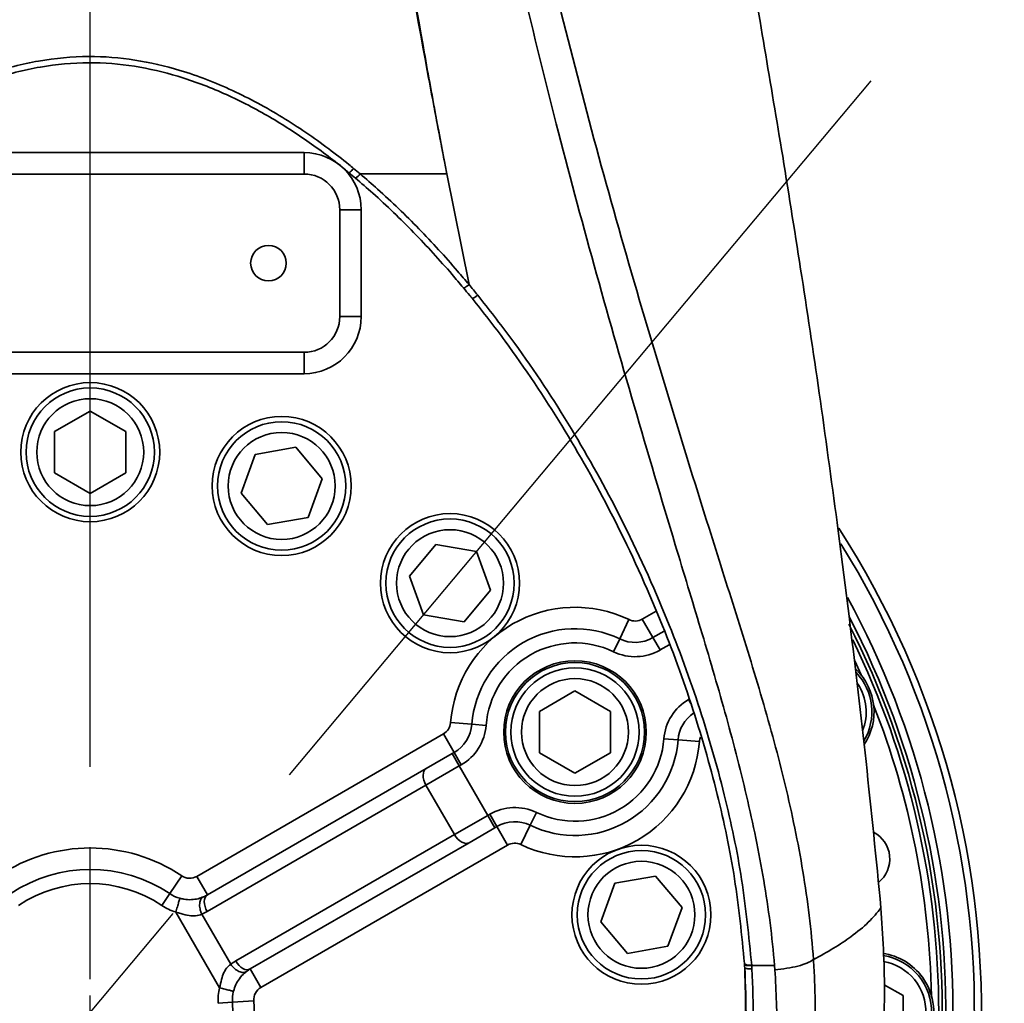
# Model space of a CAD drawing. Header units: millimetres. Extents: x -8713 to 3261, y -18743 to -8704.
# Tile 84 of 156: x -4122 to -3984, y -12172 to -12034. Entities that reach past the tile are written whole.
import ezdxf

# ---------------------------------------------------------------- set-up
doc = ezdxf.new("R2010")
doc.units = ezdxf.units.MM
doc.header["$LTSCALE"] = 10
doc.header["$PDSIZE"] = -1
doc.linetypes.add('CENTER', pattern=[50.8, 31.75, -6.35, 6.35, -6.35])
doc.linetypes.add('CENTERX2', pattern=[20.32, 12.7, -2.54, 2.54, -2.54])
doc.layers.get('Defpoints').update_dxf_attribs({"true_color": 0x5e5e5e})
doc.layers.add('中心线层', color=1, linetype='CENTER')
doc.layers.add('细实线层', color=7, linetype='Continuous')
doc.dimstyles.new('ISO-25', dxfattribs={"dimscale": 20, "dimtxt": 4, "dimasz": 3.05, "dimexe": 3, "dimexo": 0.625, "dimtad": 1, "dimdec": 0, "dimtxsty": 'Standard', "dimcen": 2.5, "dimclrd": 1, "dimclre": 1, "dimclrt": 4, "dimadec": 1, "dimazin": 2, "dimtfac": 1, "dimtdec": 0, "dimtmove": 0, "dimatfit": 0, "dimfxl": 1, "dimarcsym": 0})

# ---------------------------------------------------------------- blocks, each defined once
blk = doc.blocks.new('*U166')
at = {"color": 0, "linetype": 'CENTER', "transparency": 16777216}
blk.add_line((0, 4.6), (0, 23.12), dxfattribs=at)
at = {"color": 0, "linetype": 'Continuous', "transparency": 16777216}
blk.add_line((0, -2.3), (0, 2.3), dxfattribs=at)
blk = doc.blocks.new('*U156')
at = {"color": 0, "linetype": 'CENTER', "transparency": 16777216}
blk.add_line((0, -745.62), (0, -3.6), dxfattribs=at)
blk = doc.blocks.new('*D169')
at = {"color": 1, "lineweight": -2, "transparency": 16777216}
blk.add_arc((-3969.93, -11223.12), 395.04, 288.8561, 351.1439, dxfattribs=at)
at = {"color": 1, "lineweight": 20, "transparency": 16777216}
for points in [[(-3589.74, -11283.16), (-3569.46, -11284.73), (-3574.89, -11223.12)], [(-3839.72, -11606.81), (-3844.79, -11587.12), (-3901.33, -11612.16)]]:
    blk.add_solid(points, dxfattribs=at)
at = {"layer": 'Defpoints', "color": 0, "lineweight": 20, "transparency": 16777216}
for p in [(-4176.57, -11223.12), (-2636.63, -11223.12), (-3945.16, -11363.6), (-3734.03, -11539.99), (-3746.65, -12489.44)]:
    blk.add_point(p, dxfattribs=at)
at = {"color": 4, "transparency": 16777216, "insert": (-3707.87, -11443.02), "char_height": 80, "attachment_point": 5, "rotation": 50}
blk.add_mtext('80°', dxfattribs=at)
blk = doc.blocks.new('*D170')
at = {"color": 1, "lineweight": -2, "transparency": 16777216}
blk.add_arc((-4112.58, -12173.12), 253.67, 304.2348, 76.1888, dxfattribs=at)
at = {"color": 1, "lineweight": 20, "transparency": 16777216}
for points in [[(-4053.24, -11936.88), (-4050.8, -11916.69), (-4112.58, -11919.45)], [(-3965.2, -12391.88), (-3974.53, -12373.81), (-4024.06, -12410.85)]]:
    blk.add_solid(points, dxfattribs=at)
at = {"layer": 'Defpoints', "color": 0, "lineweight": 20, "transparency": 16777216}
for p in [(-4112.58, -11396.72), (-4112.58, -12138.75), (-4112.58, -12173.12), (-3869.21, -12244.68), (-3840.39, -12904.09)]:
    blk.add_point(p, dxfattribs=at)
at = {"color": 4, "transparency": 16777216, "insert": (-3810.81, -12118.76), "char_height": 80, "attachment_point": 5, "rotation": 280.2118}
blk.add_mtext('160%%D', dxfattribs=at)
blk = doc.blocks.new('*D171')
at = {"color": 1, "lineweight": -2, "transparency": 16777216}
blk.add_arc((-4112.58, -12173.12), 312.42, 101.2047, 176.8379, dxfattribs=at)
at = {"color": 1, "lineweight": 20, "transparency": 16777216}
for points in [[(-4174.28, -11856.54), (-4172.29, -11876.77), (-4112.58, -11860.7)], [(-4414.37, -12155.46), (-4434.68, -12156.32), (-4421.93, -12216.83)]]:
    blk.add_solid(points, dxfattribs=at)
at = {"layer": 'Defpoints', "color": 0, "lineweight": 20, "transparency": 16777216}
for p in [(-4112.58, -11396.72), (-4281.27, -11910.16), (-4112.58, -12138.75), (-4112.58, -12173.12), (-4884.91, -12282.25)]:
    blk.add_point(p, dxfattribs=at)
at = {"color": 4, "transparency": 16777216, "insert": (-4388.08, -11933.82), "char_height": 80, "attachment_point": 5, "rotation": 49.0213}
blk.add_mtext('98°', dxfattribs=at)

msp = doc.modelspace()

# ---------------------------------------------------------------- linework, layer by layer
at = {"color": 4}
for radius, start, end in [(1935.77, 290, 188), (483.69, 279.1598, 57.1598)]:
    msp.add_arc((-4112.58, -12173.12), radius, start, end, dxfattribs=at)
at = {"layer": '中心线层', "color": 2, "linetype": 'CENTERX2'}
msp.add_line((-3611.38, -11575.46), (-4112.58, -12173.12), dxfattribs=at)
at = {"layer": '细实线层', "linetype": 'Continuous', "lineweight": 35}
for p, q in [((-4142.58, -12052.62), (-4082.58, -12052.62)), ((-4082.58, -12052.62), (-4082.58, -12055.62)), ((-4062.56, -12055.6), (-4059.45, -12071.13)), ((-4082.58, -12055.62), (-4142.58, -12055.62)), ((-4077.58, -12075.62), (-4077.58, -12060.62)), ((-4074.58, -12060.62), (-4077.58, -12060.62)), ((-4074.58, -12060.62), (-4074.58, -12075.62)), ((-4074.58, -12075.62), (-4077.58, -12075.62)), ((-4142.58, -12080.62), (-4082.58, -12080.62)), ((-4082.58, -12080.62), (-4082.58, -12083.62)), ((-4082.58, -12083.62), (-4142.58, -12083.62)), ((-4112.58, -12088.85), (-4117.58, -12091.74)), ((-4107.58, -12091.74), (-4112.58, -12088.85)), ((-4117.58, -12091.74), (-4117.58, -12097.51)), ((-4107.58, -12097.51), (-4107.58, -12091.74)), ((-4083.75, -12093.93), (-4089.44, -12094.93)), ((-4080.04, -12098.36), (-4083.75, -12093.93)), ((-4089.44, -12094.93), (-4091.41, -12100.36)), ((-4117.58, -12097.51), (-4112.58, -12100.4)), ((-4112.58, -12100.4), (-4107.58, -12097.51)), ((-4082.02, -12103.78), (-4080.04, -12098.36)), ((-4091.41, -12100.36), (-4087.7, -12104.78)), ((-4087.7, -12104.78), (-4082.02, -12103.78)), ((-4006.1, -12117.98), (-4007.67, -12105.63)), ((-4064.09, -12107.56), (-4067.8, -12111.99)), ((-4058.41, -12108.57), (-4064.09, -12107.56)), ((-4056.43, -12113.99), (-4058.41, -12108.57)), ((-4067.8, -12111.99), (-4065.83, -12117.41)), ((-4060.14, -12118.41), (-4056.43, -12113.99)), ((-4065.83, -12117.41), (-4060.14, -12118.41)), ((-4035.15, -12118.03), (-4033.19, -12116.9)), ((-4037.02, -12118.1), (-4038.32, -12120.8)), ((-4035.15, -12118.03), (-4033.65, -12120.63)), ((-4006.03, -12118.54), (-4006.1, -12117.98)), ((-4033.65, -12120.63), (-4032.09, -12119.73)), ((-4039.18, -12122.61), (-4038.32, -12120.8)), ((-4032.65, -12122.36), (-4033.65, -12120.63)), ((-4031.38, -12121.63), (-4032.65, -12122.36)), ((-4005.34, -12123.88), (-4004.46, -12125.86)), ((-4044.59, -12128.1), (-4049.59, -12130.99)), ((-4039.59, -12130.99), (-4044.59, -12128.1)), ((-4028.65, -12129.29), (-4028.33, -12129.84)), ((-4049.59, -12130.99), (-4049.59, -12136.76)), ((-4039.59, -12136.76), (-4039.59, -12130.99)), ((-4062.04, -12132.55), (-4059.05, -12132.78)), ((-4057.06, -12132.93), (-4059.05, -12132.78)), ((-4097.64, -12154.1), (-4063.04, -12134.13)), ((-4063.04, -12134.13), (-4061.54, -12136.73)), ((-4032.13, -12134.82), (-4030.14, -12134.97)), ((-4030.14, -12134.97), (-4027.14, -12135.2)), ((-4065.45, -12138.99), (-4061.82, -12136.89)), ((-4061.82, -12136.89), (-4061.54, -12136.73)), ((-4060.82, -12138.62), (-4061.82, -12136.89)), ((-4060.54, -12138.46), (-4061.54, -12136.73)), ((-4049.59, -12136.76), (-4044.59, -12139.65)), ((-4044.59, -12139.65), (-4039.59, -12136.76)), ((-4096.14, -12156.7), (-4065.45, -12138.99)), ((-4060.82, -12138.62), (-4065.49, -12141.32)), ((-4060.54, -12138.46), (-4060.82, -12138.62)), ((-4060.82, -12138.62), (-4056.82, -12145.55)), ((-4065.49, -12141.32), (-4096.17, -12159.03)), ((-4061.49, -12148.25), (-4065.49, -12141.32)), ((-4050.01, -12145.14), (-4050.87, -12146.94)), ((-4061.49, -12148.25), (-4056.82, -12145.55)), ((-4056.82, -12145.55), (-4056.54, -12145.39)), ((-4056.82, -12145.55), (-4055.82, -12147.28)), ((-4056.54, -12145.39), (-4055.54, -12147.12)), ((-3990.53, -12146.11), (-3990.53, -12146.11)), ((-4055.82, -12147.28), (-4059.45, -12149.38)), ((-4055.54, -12147.12), (-4055.82, -12147.28)), ((-4055.54, -12147.12), (-4054.04, -12149.72)), ((-4050.87, -12146.94), (-4052.17, -12149.65)), ((-4092.17, -12165.96), (-4061.49, -12148.25)), ((-4059.45, -12149.38), (-4090.14, -12167.09)), ((-4054.04, -12149.72), (-4088.64, -12169.69)), ((-4099.75, -12154.03), (-4101.42, -12156.52)), ((-4097.64, -12154.1), (-4096.14, -12156.7)), ((-4033.3, -12154.07), (-4038.98, -12155.07)), ((-4029.58, -12158.49), (-4033.3, -12154.07)), ((-4038.98, -12155.07), (-4040.96, -12160.49)), ((-4102.54, -12158.18), (-4101.42, -12156.52)), ((-4094.43, -12169.73), (-4100.57, -12159.1)), ((-4031.56, -12163.91), (-4029.58, -12158.49)), ((-4096.93, -12159.41), (-4092.87, -12166.43)), ((-4040.96, -12160.49), (-4037.24, -12164.92)), ((-4037.24, -12164.92), (-4031.56, -12163.91)), ((-4090.14, -12167.09), (-4088.64, -12169.69)), ((-4019.81, -12166.55), (-4019.8, -12166.62)), ((-4016.6, -12166.62), (-4019.8, -12166.62)), ((-4016.55, -12167.19), (-4016.6, -12166.62)), ((-4001.22, -12169.29), (-3998.58, -12170.81)), ((-4092.62, -12171.76), (-4089.63, -12171.56)), ((-3998.58, -12170.81), (-3998.58, -12175.43)), ((-4094.62, -12171.9), (-4092.62, -12171.76))]:
    msp.add_line(p, q, dxfattribs=at)
at = {"layer": '细实线层', "linetype": 'Continuous', "lineweight": 35, "flags": 128}
for points in [[(-4065.49, -12141.32), (-4065.67, -12140.97), (-4065.8, -12140.61), (-4065.87, -12140.26), (-4065.89, -12139.92), (-4065.86, -12139.61), (-4065.77, -12139.35), (-4065.64, -12139.14), (-4065.45, -12138.99)], [(-4061.49, -12148.25), (-4061.28, -12148.57), (-4061.03, -12148.87), (-4060.76, -12149.11), (-4060.48, -12149.3), (-4060.2, -12149.42), (-4059.93, -12149.48), (-4059.67, -12149.46), (-4059.45, -12149.38)], [(-4096.17, -12159.03), (-4096.35, -12158.68), (-4096.48, -12158.33), (-4096.55, -12157.97), (-4096.58, -12157.63), (-4096.54, -12157.33), (-4096.46, -12157.06), (-4096.32, -12156.85), (-4096.14, -12156.7)], [(-4092.17, -12165.96), (-4091.96, -12166.29), (-4091.71, -12166.58), (-4091.44, -12166.82), (-4091.16, -12167.01), (-4090.88, -12167.14), (-4090.61, -12167.19), (-4090.36, -12167.18), (-4090.14, -12167.09)]]:
    msp.add_lwpolyline(points, dxfattribs=at)
at = {"layer": '细实线层', "linetype": 'Continuous', "lineweight": 35}
for centre, radius in [((-4087.58, -12068.12), 2.5), ((-4112.58, -12094.62), 9.75), ((-4112.58, -12094.62), 9), ((-4112.58, -12094.62), 7.5), ((-4085.73, -12099.36), 9.75), ((-4085.73, -12099.36), 9), ((-4085.73, -12099.36), 7.5), ((-4062.12, -12112.99), 9.75), ((-4062.12, -12112.99), 9), ((-4062.12, -12112.99), 7.5), ((-4044.59, -12133.87), 10), ((-4044.59, -12133.87), 9.75), ((-4044.59, -12133.87), 9), ((-4044.59, -12133.87), 7.5), ((-4035.27, -12159.49), 9.75), ((-4035.27, -12159.49), 9), ((-4035.27, -12159.49), 7.5)]:
    msp.add_circle(centre, radius, dxfattribs=at)
for centre, radius, start, end in [((-4082.58, -12060.62), 8, 0, 90), ((-4076.02, -12054.83), 1.49, 294.7642, 329.2512), ((-4082.58, -12060.62), 5, 0, 90), ((-4082.58, -12075.62), 5, 270, 0), ((-4082.58, -12075.62), 8, 270, 0), ((-4112.58, -12172.99), 121, 329.7744, 28.6422), ((-4044.59, -12133.87), 17.5, 64.34, 175.66), ((-4112.58, -12173.12), 120, 329.7744, 27.4894), ((-4036.15, -12116.3), 2, 244.34, 300), ((-4112.58, -12173.12), 119.5, 329.7744, 27.0739), ((-4044.59, -12133.87), 14.5, 64.34, 175.66), ((-4044.59, -12133.87), 12.5, 64.34, 175.66), ((-4036.15, -12116.3), 5, 244.34, 300), ((-4112.58, -12173.12), 119, 0, 26.019), ((-4036.15, -12116.3), 7, 244.34, 300), ((-4010.95, -12131.03), 8, 329.2747, 43.6073), ((-4010.95, -12131.03), 8.3, 326.3413, 45.596), ((-4010.95, -12131.03), 7.2, 338.1776, 33.0669), ((-4025.15, -12135.35), 7, 120, 175.66), ((-4112.58, -12173.12), 118, 1.1121, 21.3879), ((-4025.15, -12135.35), 5, 124.1039, 175.66), ((-4064.04, -12132.4), 2, 300, 355.66), ((-4064.04, -12132.4), 5, 300, 355.66), ((-4064.04, -12132.4), 7, 300, 355.66), ((-4044.59, -12133.87), 9.75, 174, 186), ((-4044.59, -12133.87), 17.5, 244.34, 355.66), ((-4044.59, -12133.87), 14.5, 244.34, 355.66), ((-4044.59, -12133.87), 12.5, 244.34, 355.66), ((-4025.15, -12135.35), 2, 156.9831, 175.66), ((-4053.04, -12151.45), 7, 64.34, 120), ((-4053.04, -12151.45), 5, 64.34, 120), ((-4004.69, -12151.66), 4.25, 308.9046, 62.5313), ((-4053.04, -12151.45), 2, 64.34, 120), ((-4112.58, -12173.12), 23, 56.1039, 123.8961), ((-4112.58, -12173.12), 20, 56.1039, 123.8961), ((-4098.64, -12152.37), 2, 236.1039, 300), ((-4112.58, -12173.12), 18, 56.1039, 123.8961), ((-4098.64, -12152.37), 5, 236.1039, 253.9711), ((-4098.64, -12152.37), 5, 293.1258, 300), ((-4098.64, -12152.37), 7, 236.1039, 253.9711), ((-4099.67, -12152.97), 7, 293.1258, 300), ((-4088.67, -12172.02), 7, 120, 126.8742), ((-4002.58, -12173.12), 8, 275.1844, 81.2813), ((-4002.58, -12173.12), 7.2, 276.2763, 80.0454), ((-4002.58, -12173.12), 8.3, 35.9887, 81.7592), ((-4087.64, -12171.42), 5, 120, 126.8742), ((-4002.58, -12173.12), 8.3, 274.8637, 35.9887), ((-4087.64, -12171.42), 7, 166.0289, 183.8961), ((-4087.64, -12171.42), 2, 120, 183.8961), ((-4112.58, -12173.12), 23, 296.1039, 3.8961), ((-4087.64, -12171.42), 5, 166.0289, 183.8961), ((-4112.58, -12173.12), 20, 176.1039, 243.8961), ((-4112.58, -12173.12), 20, 296.1039, 3.8961)]:
    msp.add_arc(centre, radius, start, end, dxfattribs=at)
for centre, major_axis, start_param, end_param in [((-4112.58, -12173.13), (124.26, 13.59), 6.127792, 6.747863), ((-4112.58, -12173), (123.27, 13.48), 6.1278, 6.731024)]:
    msp.add_ellipse(centre, major_axis=major_axis, ratio=1, start_param=start_param, end_param=end_param, dxfattribs=at)
for points, knots in [([(-4037.09, -11397.97), (-4037.09, -11397.97), (-4037.27, -11400.94), (-4037.92, -11406.83), (-4039.54, -11415.49), (-4041.65, -11424.04), (-4044.07, -11432.55), (-4047.23, -11443.03), (-4050.92, -11455.63), (-4054.99, -11470.35), (-4059.04, -11486.4), (-4062.93, -11503.79), (-4066.6, -11522.51), (-4070.35, -11544.49), (-4073.94, -11569.75), (-4077.11, -11598.32), (-4079.53, -11627), (-4081.23, -11655.74), (-4082.28, -11684.54), (-4082.71, -11713.35), (-4082.53, -11742.18), (-4081.71, -11773.43), (-4080.07, -11807.07), (-4077.42, -11843.07), (-4074.16, -11875.88), (-4070.54, -11905.5), (-4066.76, -11931.94), (-4062.43, -11958.28), (-4057.86, -11982.63), (-4053.16, -12005), (-4048.45, -12025.42), (-4043.34, -12045.68), (-4037.8, -12065.77), (-4031.9, -12085.64), (-4026.6, -12102.81), (-4021.97, -12117.29), (-4018.27, -12129.22), (-4015, -12141.23), (-4012.46, -12153.38), (-4011.44, -12161.63), (-4011.15, -12165.78), (-4011.15, -12165.78)], [0, 0, 0, 0, 0, 0.011737, 0.023498, 0.035297, 0.047107, 0.058885, 0.078665, 0.098453, 0.118236, 0.14264, 0.167053, 0.191461, 0.228033, 0.264608, 0.30117, 0.337733, 0.374291, 0.410849, 0.447405, 0.483961, 0.529727, 0.575503, 0.621268, 0.655189, 0.68911, 0.723035, 0.756959, 0.783715, 0.810475, 0.837228, 0.863999, 0.890777, 0.917545, 0.934043, 0.950588, 0.96711, 0.983572, 1, 1, 1, 1, 1]), ([(-4016.6, -12166.62), (-4016.6, -12166.62), (-4016.93, -12162.61), (-4017.98, -12154.63), (-4020.43, -12142.79), (-4023.5, -12131.05), (-4026.96, -12119.36), (-4031.3, -12105.09), (-4036.32, -12088.13), (-4041.96, -12068.46), (-4047.36, -12048.3), (-4052.42, -12027.68), (-4057.15, -12006.6), (-4061.82, -11983.74), (-4066.31, -11959.07), (-4070.53, -11932.61), (-4074.21, -11906.05), (-4077.72, -11876.31), (-4080.87, -11843.39), (-4083.41, -11807.28), (-4084.97, -11773.54), (-4085.73, -11742.21), (-4085.86, -11713.31), (-4085.41, -11684.41), (-4084.34, -11655.54), (-4082.64, -11626.71), (-4080.25, -11597.94), (-4077.12, -11569.26), (-4073.61, -11543.87), (-4069.95, -11521.76), (-4066.38, -11502.91), (-4062.65, -11485.49), (-4058.85, -11469.48), (-4056.34, -11459.76), (-4055.08, -11454.89)], [0, 0, 0, 0, 0.0000001, 0.0173161, 0.0346592, 0.0520498, 0.0694581, 0.0868288, 0.1154573, 0.1440936, 0.1727235, 0.2026308, 0.2325443, 0.2624535, 0.2994091, 0.3363654, 0.3732896, 0.4102142, 0.4600018, 0.5098001, 0.559589, 0.5993493, 0.6391095, 0.6788767, 0.7186436, 0.7584305, 0.7982165, 0.8380468, 0.8778754, 0.9044938, 0.9311167, 0.9577327, 0.9788664, 1, 1, 1, 1]), ([(-4034.65, -11493.12), (-4035.78, -11506.45), (-4038.05, -11533.09), (-4041, -11573.12), (-4043.54, -11613.21), (-4045.58, -11653.35), (-4047.01, -11693.55), (-4047.74, -11733.8), (-4047.62, -11771.19), (-4046.73, -11805.69), (-4045.2, -11837.27), (-4042.87, -11868.79), (-4039.68, -11900.22), (-4035.68, -11931.32), (-4030.99, -11962.07), (-4025.85, -11992.48), (-4020.52, -12022.8), (-4017.15, -12043.01), (-4015.46, -12053.12)], [0, 0, 0, 0, 0.07143, 0.14286, 0.21429, 0.285719, 0.357148, 0.428577, 0.500005, 0.556005, 0.612003, 0.668002, 0.724, 0.779998, 0.834998, 0.889998, 0.944999, 1, 1, 1, 1]), ([(-4086.47, -11580.96), (-4086.68, -11583.95), (-4087.57, -11596.76), (-4088.82, -11619.42), (-4089.97, -11648.95), (-4090.79, -11683.45), (-4091.07, -11722.91), (-4090.54, -11765.16), (-4089.37, -11803.77), (-4087.75, -11838.73), (-4085.73, -11871.22), (-4083.27, -11902.72), (-4080.49, -11932.08), (-4077.36, -11960.24), (-4073.9, -11987.2), (-4070.11, -12012.91), (-4066.78, -12032.82), (-4064.54, -12045.17), (-4063.55, -12050.44), (-4063.13, -12052.65), (-4062.85, -12054.13), (-4062.69, -12054.94), (-4062.56, -12055.6)], [0, 0, 0, 0, 0.018915, 0.080929, 0.142953, 0.204971, 0.297974, 0.390977, 0.470492, 0.540693, 0.610893, 0.675122, 0.73935, 0.796472, 0.8536, 0.910717, 0.960671, 0.981421, 0.990429, 0.994758, 0.99571, 1, 1, 1, 1]), ([(-4062.56, -12055.6), (-4062.69, -12054.94), (-4062.84, -12054.15), (-4063.09, -12052.89), (-4063.25, -12052.01), (-4063.61, -12050.16), (-4063.97, -12048.25), (-4064.7, -12044.41), (-4066.85, -12032.88), (-4070.33, -12013.01), (-4074.51, -11986.37), (-4078.66, -11956.63), (-4082.59, -11923.77), (-4086.13, -11887.8), (-4088.72, -11854.76), (-4090.56, -11824.69), (-4091.84, -11797.61), (-4092.74, -11770.52), (-4093.25, -11743.1), (-4093.37, -11715.37), (-4093.04, -11686.04), (-4092.16, -11655.44), (-4090.79, -11627.32), (-4089.18, -11602.97), (-4088.02, -11589.25), (-4087.44, -11582.39)], [0, 0, 0, 0, 0.0043, 0.005085, 0.008224, 0.009994, 0.017074, 0.02063, 0.034856, 0.091765, 0.148693, 0.205622, 0.281573, 0.357541, 0.433498, 0.490412, 0.547326, 0.604239, 0.661151, 0.720061, 0.77897, 0.845996, 0.91302, 0.95651, 1, 1, 1, 1]), ([(-4149.72, -12054.84), (-4148.2, -12053.62), (-4144.85, -12050.96), (-4139.34, -12047.32), (-4133.2, -12043.99), (-4126.69, -12041.35), (-4119.85, -12039.6), (-4112.97, -12038.94), (-4106.28, -12039.49), (-4099.49, -12041.07), (-4092.54, -12043.77), (-4085.58, -12047.54), (-4080.24, -12051.2), (-4077.01, -12053.72), (-4075.87, -12054.66), (-4075.65, -12054.84)], [0, 0, 0, 0, 0.071577, 0.156638, 0.241844, 0.326721, 0.412867, 0.498908, 0.577802, 0.656771, 0.752853, 0.849439, 0.945827, 0.989589, 1, 1, 1, 1]), ([(-4076.3, -12055.44), (-4076.3, -12055.44), (-4076.51, -12055.26), (-4078.43, -12053.7), (-4082.16, -12050.88), (-4087.79, -12047.29), (-4093.81, -12044.19), (-4100.05, -12041.84), (-4106.4, -12040.35), (-4112.91, -12039.83), (-4119.66, -12040.45), (-4125.79, -12042.02), (-4131.14, -12044.08), (-4135.75, -12046.33), (-4140.22, -12048.94), (-4144.69, -12051.97), (-4147.58, -12054.21), (-4149.07, -12055.44), (-4149.07, -12055.44)], [0, 0, 0, 0, 0.000001, 0.010478, 0.09246, 0.174416, 0.259299, 0.344112, 0.421747, 0.501059, 0.585556, 0.672338, 0.735414, 0.798511, 0.863251, 0.928003, 0.999999, 1, 1, 1, 1]), ([(-4015.46, -12053.12), (-4014.56, -12058.75), (-4012.72, -12070.18), (-4010.1, -12087.68), (-4008.49, -12099.57), (-4007.67, -12105.63)], [0, 0, 0, 0, 0.322052, 0.654661, 1, 1, 1, 1]), ([(-4075.39, -12056.19), (-4075.69, -12055.94), (-4075.99, -12055.69), (-4076.3, -12055.44), (-4076.3, -12055.44)], [0, 0, 0, 0, 0.999949, 1, 1, 1, 1]), ([(-4075.65, -12054.84), (-4075.65, -12054.84), (-4075.34, -12055.09), (-4075.04, -12055.34), (-4074.73, -12055.6), (-4074.73, -12055.6)], [0, 0, 0, 0, 0.000359, 0.99995, 1, 1, 1, 1]), ([(-4062.56, -12055.6), (-4064.83, -12055.6), (-4068.89, -12055.6), (-4072.95, -12055.6), (-4074.73, -12055.6)], [0, 0, 0, 0, 0.560004, 1, 1, 1, 1]), ([(-4074.73, -12055.6), (-4074.73, -12055.6), (-4073.9, -12056.3), (-4071.06, -12058.77), (-4066.42, -12063.25), (-4062.25, -12067.82), (-4059.99, -12070.49), (-4059.45, -12071.13), (-4059.45, -12071.13)], [0, 0, 0, 0, 0.000003, 0.149402, 0.517307, 0.885504, 0.999997, 1, 1, 1, 1]), ([(-4060.24, -12071.57), (-4060.77, -12070.94), (-4063.01, -12068.29), (-4067.16, -12063.77), (-4071.74, -12059.32), (-4074.58, -12056.89), (-4075.39, -12056.19)], [0, 0, 0, 0, 0.114614, 0.483018, 0.850785, 1, 1, 1, 1]), ([(-4060.24, -12071.59), (-4059.94, -12071.95), (-4059.53, -12072.43), (-4059.13, -12072.92), (-4059.03, -12073.05)], [0, 0, 0, 0, 0.7338641, 1, 1, 1, 1]), ([(-4059.45, -12071.13), (-4059.45, -12071.13), (-4059.05, -12071.61), (-4058.64, -12072.11), (-4058.24, -12072.6)], [0, 0, 0, 0, 0.000031, 1, 1, 1, 1]), ([(-4020.82, -12166.34), (-4021.21, -12162.36), (-4022, -12154.37), (-4024.58, -12142.24), (-4028.14, -12129.87), (-4033.05, -12116.68), (-4039.09, -12103.61), (-4046.29, -12090.79), (-4052.97, -12080.79), (-4057.44, -12075), (-4059.03, -12073.04), (-4059.03, -12073.04)], [0, 0, 0, 0, 0.1189438, 0.238736, 0.3691141, 0.5002684, 0.6526834, 0.7894258, 0.9270683, 0.9999994, 1, 1, 1, 1]), ([(-4058.24, -12072.6), (-4056.66, -12074.61), (-4052.13, -12080.38), (-4045.43, -12090.48), (-4038.19, -12103.39), (-4032.12, -12116.56), (-4027.18, -12129.84), (-4023.6, -12142.28), (-4021, -12154.5), (-4020.21, -12162.53), (-4019.81, -12166.55)], [0, 0, 0, 0, 0.07298, 0.210172, 0.347386, 0.499798, 0.630584, 0.761361, 0.880701, 1, 1, 1, 1]), ([(-4006.03, -12118.54), (-4005.26, -12125.03), (-4003.67, -12138.33), (-4002.35, -12151.68), (-4001.68, -12158.52)], [0, 0, 0, 0, 0.487827, 1, 1, 1, 1]), ([(-4100.02, -12157.18), (-4099.83, -12157.22), (-4099.29, -12157.36), (-4098.38, -12157.4), (-4097.39, -12157.25), (-4096.92, -12157.06), (-4096.67, -12156.97)], [0, 0, 0, 0, 0.1492434, 0.4352528, 0.7084396, 1, 1, 1, 1]), ([(-4223.48, -12158.52), (-4223.72, -12162.37), (-4224.22, -12170.07), (-4223.44, -12181.62), (-4221.55, -12193.03), (-4218.47, -12204.18), (-4214.25, -12214.95), (-4208.93, -12225.23), (-4202.58, -12234.91), (-4195.25, -12243.89), (-4187.02, -12252.06), (-4177.98, -12259.34), (-4168.22, -12265.65), (-4157.85, -12270.92), (-4146.98, -12275.08), (-4135.73, -12278.09), (-4124.22, -12279.91), (-4112.58, -12280.51), (-4100.94, -12279.91), (-4089.43, -12278.09), (-4078.17, -12275.08), (-4067.3, -12270.92), (-4056.93, -12265.65), (-4047.18, -12259.34), (-4038.14, -12252.06), (-4029.91, -12243.89), (-4022.58, -12234.91), (-4016.22, -12225.23), (-4010.91, -12214.95), (-4006.69, -12204.18), (-4003.6, -12193.03), (-4001.71, -12181.62), (-4000.93, -12170.07), (-4001.43, -12162.37), (-4001.68, -12158.52)], [0, 0, 0, 0, 0.03125, 0.0625, 0.093751, 0.125001, 0.156251, 0.187501, 0.218752, 0.250002, 0.281252, 0.312502, 0.343752, 0.375002, 0.406251, 0.437501, 0.46875, 0.5, 0.53125, 0.562499, 0.593749, 0.624998, 0.656248, 0.687498, 0.718748, 0.749998, 0.781248, 0.812499, 0.843749, 0.874999, 0.906249, 0.9375, 0.96875, 1, 1, 1, 1]), ([(-4096.93, -12159.41), (-4096.93, -12159.41), (-4097.19, -12159.52), (-4097.73, -12159.69), (-4098.78, -12159.63), (-4099.72, -12159.37), (-4100.33, -12159.17), (-4100.57, -12159.1), (-4100.57, -12159.1)], [0, 0, 0, 0, 0.000015, 0.270777, 0.510428, 0.813595, 0.999985, 1, 1, 1, 1]), ([(-4001.68, -12158.52), (-4002.22, -12159.19), (-4003.3, -12160.53), (-4005.63, -12162.42), (-4008.23, -12164.18), (-4010.18, -12165.25), (-4011.15, -12165.78)], [0, 0, 0, 0, 0.28095, 0.560311, 0.779761, 1, 1, 1, 1]), ([(-4011.15, -12165.78), (-4011.15, -12165.78), (-4011.08, -12166.77), (-4010.81, -12171.73), (-4010.91, -12180.69), (-4012.29, -12192.57), (-4014.83, -12203.93), (-4018.45, -12214.66), (-4023.01, -12224.69), (-4028.56, -12234.14), (-4035.08, -12242.89), (-4042.46, -12250.85), (-4050.69, -12258), (-4059.72, -12264.2), (-4069.4, -12269.4), (-4079.63, -12273.54), (-4090.29, -12276.52), (-4101.23, -12278.35), (-4112.48, -12279), (-4123.77, -12278.39), (-4134.95, -12276.51), (-4145.73, -12273.46), (-4155.39, -12269.55), (-4163.88, -12265.04), (-4171.31, -12260.23), (-4178.26, -12254.8), (-4184.71, -12248.77), (-4190.6, -12242.15), (-4195.91, -12235.01), (-4200.57, -12227.47), (-4204.99, -12218.73), (-4208.87, -12208.73), (-4211.91, -12197.49), (-4213.7, -12186.5), (-4214.39, -12175.9), (-4214.24, -12169.15), (-4214, -12165.78), (-4214, -12165.78)], [0, 0, 0, 0, 0, 0.008801, 0.044319, 0.079928, 0.115443, 0.148029, 0.180692, 0.213264, 0.24502, 0.276866, 0.308613, 0.340337, 0.37216, 0.403882, 0.435635, 0.467489, 0.499241, 0.532388, 0.564514, 0.596747, 0.628873, 0.654465, 0.680161, 0.705859, 0.731455, 0.757553, 0.78375, 0.809955, 0.836066, 0.870608, 0.905245, 0.939798, 0.969899, 1, 1, 1, 1, 1]), ([(-4011.15, -12165.78), (-4011.42, -12165.95), (-4011.97, -12166.27), (-4013.29, -12166.69), (-4014.84, -12167.02), (-4015.98, -12167.13), (-4016.55, -12167.19)], [0, 0, 0, 0, 0.25, 0.5, 0.75, 1, 1, 1, 1]), ([(-4208.6, -12167.19), (-4208.77, -12170.39), (-4209.09, -12176.8), (-4208.46, -12186.89), (-4206.83, -12197.37), (-4203.96, -12208.1), (-4200.29, -12217.63), (-4196.09, -12225.96), (-4191.65, -12233.14), (-4186.59, -12239.93), (-4180.98, -12246.21), (-4174.84, -12251.93), (-4168.24, -12257.07), (-4161.19, -12261.63), (-4153.13, -12265.89), (-4143.98, -12269.58), (-4133.76, -12272.46), (-4123.17, -12274.24), (-4112.48, -12274.81), (-4101.83, -12274.2), (-4091.47, -12272.48), (-4081.37, -12269.66), (-4071.68, -12265.74), (-4062.5, -12260.82), (-4053.92, -12254.96), (-4046.09, -12248.18), (-4039.07, -12240.63), (-4032.85, -12232.31), (-4027.57, -12223.31), (-4023.24, -12213.75), (-4020.05, -12204.2), (-4017.88, -12194.79), (-4016.61, -12185.63), (-4016.07, -12176.4), (-4016.39, -12170.26), (-4016.55, -12167.19)], [0, 0, 0, 0, 0.030245, 0.06049, 0.095208, 0.130014, 0.164719, 0.190842, 0.217061, 0.243272, 0.269383, 0.294902, 0.320523, 0.346142, 0.371658, 0.403652, 0.435751, 0.467745, 0.500749, 0.532367, 0.564086, 0.595704, 0.627312, 0.659021, 0.690631, 0.722334, 0.754137, 0.785848, 0.818515, 0.851275, 0.883957, 0.912915, 0.941975, 0.971039, 1, 1, 1, 1]), ([(-4019.77, -12167.08), (-4019.67, -12169.56), (-4019.46, -12174.64), (-4019.93, -12182.31), (-4021.03, -12190.11), (-4022.81, -12197.86), (-4025.23, -12205.36), (-4028.22, -12212.49), (-4031.73, -12219.28), (-4035.85, -12225.84), (-4040.46, -12231.99), (-4045.49, -12237.64), (-4050.9, -12242.83), (-4056.79, -12247.63), (-4063.04, -12251.91), (-4069.54, -12255.64), (-4076.3, -12258.83), (-4083.37, -12261.49), (-4090.67, -12263.57), (-4098.08, -12265.05), (-4105.61, -12265.93), (-4113.27, -12266.19), (-4120.99, -12265.81), (-4128.65, -12264.79), (-4136.27, -12263.13), (-4143.78, -12260.81), (-4151.16, -12257.83), (-4158.25, -12254.23), (-4165.08, -12249.99), (-4171.57, -12245.14), (-4177.65, -12239.7), (-4183.21, -12233.77), (-4188.27, -12227.34), (-4192.78, -12220.43), (-4196.61, -12213.22), (-4199.73, -12205.86), (-4202.2, -12198.35), (-4204.04, -12190.6), (-4205.18, -12182.74), (-4205.7, -12174.88), (-4205.49, -12169.68), (-4205.38, -12167.08)], [0, 0, 0, 0, 0.025007, 0.051132, 0.077257, 0.104097, 0.130937, 0.156115, 0.181293, 0.207145, 0.232995, 0.257367, 0.281738, 0.306767, 0.331795, 0.355776, 0.379756, 0.404407, 0.429058, 0.45321, 0.477361, 0.502224, 0.527088, 0.551943, 0.5768, 0.602425, 0.628052, 0.653913, 0.679775, 0.706459, 0.733143, 0.759855, 0.786569, 0.814118, 0.841668, 0.867813, 0.893959, 0.920833, 0.947707, 0.973769, 1, 1, 1, 1]), ([(-4204.37, -12166.86), (-4204.48, -12169.42), (-4204.69, -12174.56), (-4204.18, -12182.27), (-4203.08, -12189.93), (-4201.3, -12197.54), (-4198.86, -12205.06), (-4195.75, -12212.4), (-4192.02, -12219.46), (-4187.63, -12226.24), (-4182.6, -12232.69), (-4177.05, -12238.63), (-4171.1, -12243.96), (-4164.77, -12248.74), (-4157.96, -12253), (-4150.87, -12256.61), (-4143.65, -12259.54), (-4136.31, -12261.84), (-4128.7, -12263.52), (-4122.8, -12264.33), (-4119.48, -12264.58), (-4118.77, -12264.63)], [0, 0, 0, 0, 0.054351, 0.109056, 0.163579, 0.218103, 0.274135, 0.330167, 0.38586, 0.441551, 0.498967, 0.556382, 0.610274, 0.664164, 0.71975, 0.775335, 0.827108, 0.87888, 0.932249, 0.985617, 1, 1, 1, 1]), ([(-4106.38, -12264.63), (-4103.79, -12264.39), (-4098.62, -12263.91), (-4090.27, -12262.23), (-4081.42, -12259.59), (-4072.29, -12255.73), (-4063.59, -12250.92), (-4055.46, -12245.18), (-4047.99, -12238.59), (-4041.22, -12231.19), (-4035.27, -12223.03), (-4030.22, -12214.22), (-4026.12, -12204.82), (-4023.08, -12194.92), (-4021.17, -12184.65), (-4020.44, -12175.24), (-4020.68, -12169.32), (-4020.78, -12166.86)], [0, 0, 0, 0, 0.0528732, 0.1057468, 0.1732014, 0.2408682, 0.3083312, 0.3768802, 0.4456392, 0.5141998, 0.5850414, 0.6560976, 0.7269503, 0.8005028, 0.8742798, 0.9478383, 1, 1, 1, 1]), ([(-4020.82, -12166.41), (-4020.74, -12168.55), (-4020.55, -12173.28), (-4021.05, -12180.57), (-4022.15, -12188.23), (-4023.92, -12195.84), (-4026.36, -12203.36), (-4029.47, -12210.7), (-4033.2, -12217.76), (-4037.59, -12224.55), (-4042.62, -12231.01), (-4048.18, -12236.95), (-4054.13, -12242.28), (-4060.45, -12247.06), (-4067.27, -12251.32), (-4073.76, -12254.63), (-4079.71, -12257.12), (-4085.02, -12258.96), (-4090.47, -12260.52), (-4094.2, -12261.27), (-4096.06, -12261.64)], [0, 0, 0, 0, 0.049438, 0.108884, 0.168134, 0.227384, 0.288272, 0.349158, 0.409718, 0.470276, 0.532712, 0.595147, 0.653708, 0.712267, 0.772673, 0.833076, 0.874471, 0.915866, 0.957933, 1, 1, 1, 1]), ([(-4094.43, -12169.73), (-4094.43, -12169.73), (-4094.33, -12169.34), (-4094.19, -12168.6), (-4093.86, -12167.57), (-4093.48, -12166.99), (-4093.15, -12166.64), (-4093, -12166.52), (-4092.87, -12166.43), (-4092.87, -12166.43)], [0, 0, 0, 0, 0.0000151, 0.3090227, 0.5677245, 0.8180804, 0.8557357, 0.9999849, 1, 1, 1, 1]), ([(-4090.64, -12167.42), (-4090.74, -12167.5), (-4091.07, -12167.77), (-4091.62, -12168.34), (-4092.19, -12169.26), (-4092.39, -12169.9), (-4092.49, -12170.22)], [0, 0, 0, 0, 0.145307, 0.479081, 0.742072, 1, 1, 1, 1]), ([(-4020.82, -12166.34), (-4020.82, -12166.39), (-4020.8, -12166.58), (-4020.79, -12166.77), (-4020.78, -12166.91)], [0, 0, 0, 0, 0.249829, 1, 1, 1, 1]), ([(-4019.8, -12166.62), (-4019.8, -12166.62), (-4019.8, -12166.64), (-4019.8, -12166.71), (-4019.79, -12166.82), (-4019.78, -12166.95), (-4019.78, -12167.04), (-4019.77, -12167.08)], [0, 0, 0, 0, 0.000125, 0.139803, 0.426536, 0.713268, 1, 1, 1, 1])]:
    msp.add_open_spline(points, degree=3, knots=knots, dxfattribs=at)
for points in [[(-4076.3, -12055.44), (-4076.29, -12055.45), (-4076.26, -12055.47), (-4076.11, -12055.34), (-4075.9, -12055.13), (-4075.73, -12054.93), (-4075.65, -12054.84)], [(-4059.45, -12071.13), (-4059.56, -12071.2), (-4059.76, -12071.36), (-4060.02, -12071.53), (-4060.2, -12071.61), (-4060.23, -12071.59), (-4060.24, -12071.57)], [(-4058.24, -12072.6), (-4058.34, -12072.68), (-4058.55, -12072.84), (-4058.81, -12073), (-4058.99, -12073.08), (-4059.02, -12073.05), (-4059.03, -12073.04)], [(-4100.57, -12159.1), (-4100.5, -12158.85), (-4100.35, -12158.34), (-4100.17, -12157.71), (-4100.04, -12157.26), (-4100.02, -12157.21), (-4100.02, -12157.18)], [(-4096.93, -12159.41), (-4096.98, -12159.28), (-4097.09, -12159.03), (-4097.19, -12158.64), (-4097.24, -12158.26), (-4097.23, -12157.89), (-4097.17, -12157.57), (-4097.05, -12157.3), (-4096.89, -12157.09), (-4096.74, -12157.01), (-4096.67, -12156.97)], [(-4092.87, -12166.43), (-4092.79, -12166.54), (-4092.63, -12166.76), (-4092.34, -12167.04), (-4092.03, -12167.28), (-4091.72, -12167.45), (-4091.41, -12167.56), (-4091.11, -12167.59), (-4090.85, -12167.55), (-4090.71, -12167.47), (-4090.64, -12167.42)], [(-4019.81, -12166.55), (-4019.94, -12166.56), (-4020.2, -12166.57), (-4020.53, -12166.52), (-4020.77, -12166.44), (-4020.8, -12166.37), (-4020.82, -12166.34)], [(-4019.8, -12166.62), (-4019.94, -12166.62), (-4020.2, -12166.63), (-4020.53, -12166.59), (-4020.76, -12166.51), (-4020.8, -12166.44), (-4020.81, -12166.4)], [(-4019.77, -12167.08), (-4019.9, -12167.08), (-4020.17, -12167.09), (-4020.5, -12167.05), (-4020.73, -12166.97), (-4020.77, -12166.9), (-4020.78, -12166.86)], [(-4094.43, -12169.73), (-4094.17, -12169.8), (-4093.67, -12169.92), (-4093.02, -12170.08), (-4092.57, -12170.2), (-4092.52, -12170.21), (-4092.49, -12170.22)]]:
    msp.add_open_spline(points, degree=3, dxfattribs=at)

# ---------------------------------------------------------------- block references
at = {"color": 4, "linetype": 'CENTER'}
msp.add_blockref('*U156', (-4112.58, -11393.12), dxfattribs=at)
at = {"color": 1, "linetype": 'CENTER'}
msp.add_blockref('*U166', (-4112.58, -12173.12), dxfattribs=at)

# ---------------------------------------------------------------- dimensions: what is measured, and where the dimension line sits
for base, line1, line2, picture, middle in [((-3734.03, -11539.99), ((-3945.16, -11363.6), (-3746.65, -12489.44)), ((-2636.63, -11223.12), (-4176.57, -11223.12)), '*D169', (-3707.87, -11443.02)), ((-4281.27, -11910.16), ((-4884.91, -12282.25), (-4112.58, -12173.12)), ((-4112.58, -12138.75), (-4112.58, -11396.72)), '*D171', (-4388.08, -11933.82))]:
    dim = msp.add_angular_dim_2l(base=base, line1=line1, line2=line2, dimstyle='ISO-25')
    dim.commit()
    dim.dimension.update_dxf_attribs({"geometry": picture, "text_midpoint": middle})
dim = msp.add_angular_dim_2l(base=(-3869.21, -12244.68), line1=((-3840.39, -12904.09), (-4112.58, -12173.12)), line2=((-4112.58, -12138.75), (-4112.58, -11396.72)), text='160%%D', dimstyle='ISO-25')
dim.commit()
dim.dimension.update_dxf_attribs({"geometry": '*D170', "text_midpoint": (-3810.81, -12118.76)})

doc.saveas('drawing.dxf')
